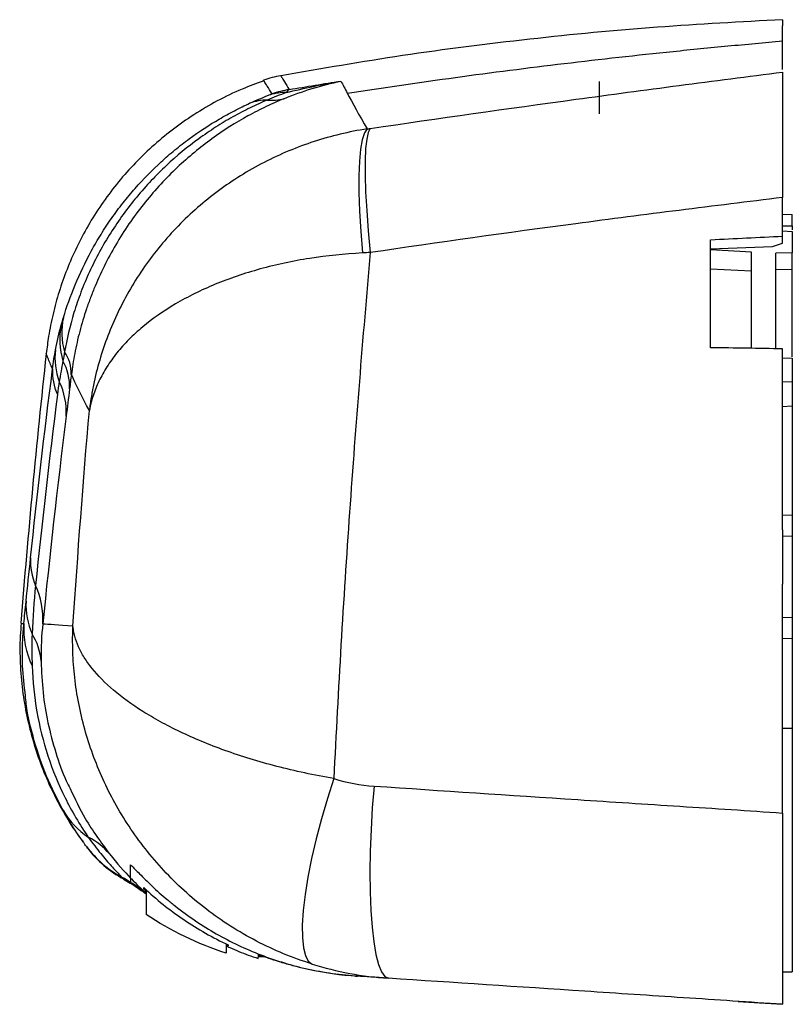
# Paper-space layout '_Right' of a CAD drawing. Header units: millimetres. Extents: x -47.3 to 0, y -4.2 to 56.1.
import ezdxf

# ---------------------------------------------------------------- set-up
doc = ezdxf.new("R2010")
doc.units = ezdxf.units.MM

psp = doc.layouts.new('_Right')

# ---------------------------------------------------------------- linework, layer by layer
at = {"color": 7, "linetype": 'Continuous', "lineweight": 25}
for p, q in [((-0.6, 52.915), (-0.6, 52.916)), ((-32.358, 52.413), (-32.361, 52.417)), ((-0.6, 44.222), (0, 44.2)), ((0, 43.499), (0, 43.254)), ((-0.6, 43.197), (0, 43.164)), ((-0.6, 42.45), (-0.6, 42.873)), ((-5, 42.1), (-1.21, 42.245)), ((-1.211, 42.245), (-0.6, 42.45)), ((-2.5, 41.897), (-5, 42.034)), ((0, 41.849), (-1, 41.822)), ((-1, 35.979), (-1, 41.822)), ((0, 35.48), (0, 41.849)), ((-5, 40.862), (-2.5, 40.753)), ((-1, 40.821), (0, 40.842)), ((-0.6, 35.426), (0, 35.402)), ((-0.6, 33.95), (0, 33.977)), ((0, 33.977), (0, -2.17)), ((-0.6, 32.445), (0, 32.482)), ((0, 25.769), (-0.6, 25.79)), ((0, 24.514), (-0.6, 24.493)), ((-0.6, 23.26), (-0.6, 23.226)), ((0, 19.495), (-0.6, 19.516)), ((0, 18.239), (-0.6, 18.218)), ((-0.6, 12.745), (0, 12.755)), ((-40.943, 3.507), (-40.526, 3.263)), ((-39.693, 2.985), (-39.696, 2.899)), ((-39.55, 2.774), (-39.696, 2.899)), ((-39.55, 2.861), (-39.55, 1.34)), ((-34.65, -0.454), (-34.65, -1.033)), ((-34.521, -0.569), (-34.65, -0.503)), ((-32.421, -1.218), (-32.674, -1.193)), ((-32.677, -1.224), (-32.294, -1.261)), ((-0.6, -2.181), (0, -2.17)), ((0, -2.17), (-0.6, -2.181)), ((-0.6, -2.181), (0, -2.17)), ((-0.6, -2.181), (0, -2.17)), ((-0.6, -2.181), (0, -2.17)), ((0, -2.17), (0, -2.17)), ((0, -2.17), (0, -2.17)), ((0, -2.17), (0, -2.17)), ((0, -2.17), (0, -2.17)), ((-26.73, -2.427), (-26.652, -2.432)), ((-3.322, -3.979), (-2, -4.066)), ((-2, -4.066), (-0.6, -4.159)), ((-2, -4.066), (-2, -4.066))]:
    psp.add_line(p, q, dxfattribs=at)
at = {"color": 8, "linetype": 'Continuous', "lineweight": 25}
for p, q in [((-0.6, 43.507), (0, 43.499)), ((-41.01, 3.609), (-40.932, 3.517)), ((-40.5, 3.308), (-40.5, 3.308)), ((-26.544, -2.439), (-26.621, -2.434))]:
    psp.add_line(p, q, dxfattribs=at)
at = {"color": 7, "linetype": 'Continuous', "lineweight": 25, "flags": 128}
for points in [[(-26.025, 49.437), (-26.19, 49.193), (-26.324, 48.777), (-26.426, 48.194), (-26.494, 47.454), (-26.527, 46.566), (-26.526, 45.545), (-26.489, 44.407), (-26.417, 43.166), (-26.312, 41.843)], [(-25.827, 49.466), (-25.953, 49.227), (-26.049, 48.814), (-26.114, 48.232), (-26.147, 47.492), (-26.147, 46.604), (-26.115, 45.581), (-26.05, 44.439), (-25.954, 43.195), (-25.828, 41.867)], [(-28.06, 9.662), (-28.457, 8.434), (-28.819, 7.197), (-29.141, 5.971), (-29.418, 4.776), (-29.645, 3.633), (-29.817, 2.56), (-29.933, 1.576), (-29.99, 0.696), (-29.988, -0.065), (-29.925, -0.693), (-29.804, -1.178), (-29.627, -1.513), (-29.396, -1.692)], [(-25.593, 9.201), (-25.704, 7.875), (-25.785, 6.541), (-25.836, 5.223), (-25.855, 3.944), (-25.842, 2.727), (-25.797, 1.593), (-25.72, 0.564), (-25.615, -0.342), (-25.481, -1.11), (-25.322, -1.726), (-25.14, -2.178), (-24.939, -2.458), (-24.722, -2.562)]]:
    psp.add_lwpolyline(points, dxfattribs=at)
at = {"color": 7, "linetype": 'Continuous', "lineweight": 25}
for centre, radius, start, end in [((-30.059, 45.811), 7, 100.29892, 109.19633), ((-29.586, 44.95), 7.007, 99.92677, 108.77794), ((-31.853, 54.128), 2.935, 264.45251, 284.50292), ((-31.052, 48.373), 3.29, 88.72444, 105.85336), ((-32.076, 47.837), 3.37, 91.04314, 109.72876), ((-40.582, 36.532), 4.257, 167.95194, 197.69689), ((-40.665, 36.97), 4.048, 166.73074, 196.97447), ((521.415, -25.905), 570.415, 173.8017, 175.46781), ((-41.197, 35.4), 3.932, 172.40577, 201.23352), ((-46.52, 34.446), 2.394, 358.99511, 34.09575), ((-47.514, 33.656), 3.282, 357.60465, 28.79707), ((-42.144, 34.535), 3.139, 176.22297, 205.49661), ((-48.78, 32.097), 4.346, 356.80496, 25.62158), ((-42.989, 22.967), 3.637, 176.5414, 203.90121), ((-50.977, 19.401), 5.111, 357.13132, 24.16633), ((-42.681, 20.258), 4.22, 176.49308, 204.28862), ((-41.846, 18.82), 5.197, 176.28947, 205.78619), ((-49.622, 16.581), 3.653, 4.1897, 32.09717), ((-40.315, 10.213), 4.986, 209.97404, 236.22333), ((-44.82, 2.528), 3.942, 39.67128, 63.92108), ((-37.632, 9.735), 6.996, 217.15569, 241.12932), ((-37.585, 9.665), 7, 217.55559, 241.42477), ((-45.821, -5.126), 9.972, 57.75221, 61.15195)]:
    psp.add_arc(centre, radius, start, end, dxfattribs=at)
at = {"color": 8, "linetype": 'Continuous', "lineweight": 25}
psp.add_arc((-45.82, -5.125), 9.971, 51.03423, 57.75226, dxfattribs=at)
at = {"color": 7, "linetype": 'Continuous', "lineweight": 25}
for points, knots in [([(-0.6, 56.124), (-3.152, 55.988), (-8.318, 55.713), (-16.072, 54.97), (-23.764, 53.996), (-28.825, 53.122), (-31.309, 52.694)], [0, 0, 0, 0, 0.247965, 0.501788, 0.755516, 1, 1, 1, 1]), ([(-27.237, 51.628), (-22.826, 52.309), (-18.398, 52.913), (-11.736, 53.71), (-9.512, 53.957), (-6.173, 54.301), (-5.059, 54.411), (-2.83, 54.623), (-1.715, 54.725), (-0.6, 54.828)], [0, 0, 0, 0, 0.5, 0.5, 0.75, 0.75, 0.875, 0.875, 1, 1, 1, 1]), ([(-0.6, 53.072), (-0.6, 53.394), (-0.6, 54.084), (-0.6, 54.569), (-0.6, 54.828)], [0, 0, 0, 0, 0.4655825, 1, 1, 1, 1]), ([(-25.827, 49.466), (-21.645, 50.082), (-17.445, 50.677), (-11.137, 51.539), (-9.033, 51.821), (-5.872, 52.237), (-4.818, 52.374), (-2.709, 52.646), (-1.655, 52.78), (-0.6, 52.915)], [0, 0, 0, 0, 0.5, 0.5, 0.75, 0.75, 0.875, 0.875, 1, 1, 1, 1]), ([(-0.6, 52.915), (-0.6, 52.828), (-0.6, 52.584), (-0.6, 51.988), (-0.6, 51.75), (-0.6, 51.209), (-0.6, 50.906), (-0.6, 50.402), (-0.6, 50.226), (-0.6, 49.856), (-0.6, 49.663), (-0.6, 49.065), (-0.6, 48.219), (-0.6, 47.278), (-0.6, 46.29), (-0.6, 45.774), (-0.6, 45.245)], [0, 0, 0, 0, 0.25, 0.25, 0.375, 0.375, 0.5, 0.5, 0.5625, 0.5625, 0.625, 0.625, 0.75, 0.875, 0.875, 1, 1, 1, 1]), ([(-32.346, 52.381), (-32.793, 52.22), (-33.767, 51.868), (-35.196, 51.17), (-36.627, 50.333), (-37.964, 49.391), (-39.204, 48.358), (-40.341, 47.245), (-41.373, 46.062), (-42.296, 44.82), (-43.11, 43.53), (-43.812, 42.204), (-44.404, 40.852), (-44.887, 39.485), (-45.26, 38.116), (-45.522, 36.849), (-45.617, 36.036), (-45.658, 35.682)], [0, 0, 0, 0, 0.063258, 0.137767, 0.211235, 0.283706, 0.355205, 0.425746, 0.495327, 0.563935, 0.631542, 0.698107, 0.763572, 0.82786, 0.890867, 0.952453, 1, 1, 1, 1]), ([(-31.118, 51.287), (-30.544, 51.524), (-29.966, 51.732), (-28.801, 52.092), (-28.213, 52.244), (-27.623, 52.367)], [0, 0, 0, 0, 0.5, 0.5, 1, 1, 1, 1]), ([(-31.118, 51.287), (-31.469, 51.141), (-31.834, 50.98), (-32.572, 50.628), (-32.946, 50.437), (-34.062, 49.823), (-34.799, 49.358), (-35.885, 48.572), (-36.243, 48.294), (-36.952, 47.707), (-37.305, 47.396), (-38.334, 46.423), (-38.986, 45.721), (-39.906, 44.58), (-40.203, 44.185), (-40.778, 43.362), (-41.052, 42.938), (-41.824, 41.646), (-42.278, 40.75), (-42.766, 39.586), (-42.86, 39.352), (-43.036, 38.885), (-43.119, 38.653), (-43.354, 37.958), (-43.492, 37.497), (-43.732, 36.586), (-43.835, 36.132), (-44.006, 35.247), (-44.073, 34.818), (-44.126, 34.404)], [0, 0, 0, 0, 0.0625, 0.0625, 0.125, 0.125, 0.25, 0.25, 0.3125, 0.3125, 0.375, 0.375, 0.5, 0.5, 0.5625, 0.5625, 0.625, 0.625, 0.75, 0.75, 0.78125, 0.78125, 0.8125, 0.8125, 0.875, 0.875, 0.9375, 0.9375, 1, 1, 1, 1]), ([(-31.951, 51.538), (-31.924, 51.548), (-31.898, 51.558), (-31.856, 51.575), (-31.841, 51.582), (-31.841, 51.583)], [0, 0, 0, 0, 0.5, 0.5, 1, 1, 1, 1]), ([(-44.605, 37.899), (-44.416, 38.521), (-44.183, 39.188), (-43.608, 40.579), (-43.277, 41.274), (-42.715, 42.305), (-42.516, 42.647), (-42.102, 43.315), (-41.886, 43.642), (-41.437, 44.284), (-41.203, 44.6), (-40.721, 45.213), (-40.474, 45.51), (-39.716, 46.374), (-39.186, 46.914), (-38.357, 47.673), (-38.075, 47.918), (-37.499, 48.391), (-37.204, 48.62), (-36.309, 49.279), (-35.699, 49.678), (-34.771, 50.22), (-34.46, 50.391), (-33.835, 50.715), (-33.522, 50.868), (-33.213, 51.009)], [0, 0, 0, 0, 0.125, 0.125, 0.25, 0.25, 0.3125, 0.3125, 0.375, 0.375, 0.4375, 0.4375, 0.5, 0.5, 0.625, 0.625, 0.6875, 0.6875, 0.75, 0.75, 0.875, 0.875, 0.9375, 0.9375, 1, 1, 1, 1]), ([(-32.137, 51.207), (-32.483, 51.06), (-32.836, 50.9), (-33.541, 50.555), (-33.894, 50.369), (-34.598, 49.974), (-34.948, 49.764), (-35.643, 49.317), (-35.99, 49.08), (-37.014, 48.333), (-37.673, 47.789), (-38.622, 46.901), (-38.932, 46.592), (-39.538, 45.95), (-39.836, 45.614), (-40.696, 44.578), (-41.226, 43.851), (-41.953, 42.702), (-42.185, 42.309), (-42.624, 41.501), (-42.828, 41.094), (-43.206, 40.274), (-43.379, 39.861), (-43.695, 39.03), (-43.839, 38.611), (-44.221, 37.361), (-44.407, 36.555), (-44.537, 35.788)], [0, 0, 0, 0, 0.0625, 0.0625, 0.125, 0.125, 0.1875, 0.1875, 0.25, 0.25, 0.375, 0.375, 0.4375, 0.4375, 0.5, 0.5, 0.625, 0.625, 0.6875, 0.6875, 0.75, 0.75, 0.8125, 0.8125, 0.875, 0.875, 1, 1, 1, 1]), ([(-26.025, 49.437), (-27.136, 49.266), (-28.216, 49.007), (-29.792, 48.494), (-30.31, 48.302), (-31.331, 47.876), (-31.836, 47.641), (-33.316, 46.878), (-34.247, 46.297), (-35.562, 45.322), (-35.988, 44.98), (-36.81, 44.261), (-37.209, 43.883), (-38.345, 42.714), (-39.03, 41.885), (-39.949, 40.568), (-40.238, 40.116), (-40.78, 39.189), (-41.032, 38.713), (-41.722, 37.273), (-42.097, 36.289), (-42.538, 34.778), (-42.665, 34.269), (-42.823, 33.496), (-42.871, 33.237), (-42.934, 32.847), (-42.954, 32.716), (-42.991, 32.454), (-43.009, 32.322), (-43.024, 32.191)], [0, 0, 0, 0, 0.125, 0.125, 0.1875, 0.1875, 0.25, 0.25, 0.375, 0.375, 0.4375, 0.4375, 0.5, 0.5, 0.625, 0.625, 0.6875, 0.6875, 0.75, 0.75, 0.875, 0.875, 0.9375, 0.9375, 0.96875, 0.96875, 0.984375, 0.984375, 1, 1, 1, 1]), ([(-0.6, 45.245), (-1.655, 45.111), (-2.709, 44.976), (-4.819, 44.717), (-5.874, 44.586), (-9.035, 44.187), (-11.14, 43.914), (-17.449, 43.074), (-21.647, 42.485), (-25.828, 41.867)], [0, 0, 0, 0, 0.125, 0.125, 0.25, 0.25, 0.5, 0.5, 1, 1, 1, 1]), ([(0, 43.499), (0, 43.54), (0, 43.581), (0, 43.621), (0, 43.7), (0, 43.778), (0, 43.855), (0, 43.926), (0, 43.996), (0, 44.066), (0, 44.111), (0, 44.156), (0, 44.2)], [0.0035025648, 0.0035025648, 0.0035025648, 0.0035025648, 0.0036335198, 0.0036335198, 0.0036335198, 0.0038876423, 0.0038876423, 0.0038876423, 0.0041196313, 0.0041196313, 0.0041196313, 0.0042681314, 0.0042681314, 0.0042681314, 0.0042681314]), ([(-26.312, 41.843), (-27.416, 41.787), (-28.488, 41.675), (-30.051, 41.429), (-30.564, 41.334), (-31.575, 41.118), (-32.075, 40.996), (-33.538, 40.594), (-34.456, 40.281), (-35.753, 39.745), (-36.172, 39.556), (-36.981, 39.156), (-37.373, 38.944), (-38.489, 38.286), (-39.159, 37.816), (-40.058, 37.065), (-40.34, 36.807), (-40.867, 36.275), (-41.113, 36.001), (-41.561, 35.446), (-41.764, 35.163), (-42.13, 34.588), (-42.293, 34.294), (-42.576, 33.703), (-42.695, 33.404), (-42.843, 32.952), (-42.887, 32.801), (-42.944, 32.573), (-42.962, 32.497), (-42.995, 32.344), (-43.011, 32.267), (-43.024, 32.191)], [0, 0, 0, 0, 0.125, 0.125, 0.1875, 0.1875, 0.25, 0.25, 0.375, 0.375, 0.4375, 0.4375, 0.5, 0.5, 0.625, 0.625, 0.6875, 0.6875, 0.75, 0.75, 0.8125, 0.8125, 0.875, 0.875, 0.9375, 0.9375, 0.96875, 0.96875, 0.984375, 0.984375, 1, 1, 1, 1]), ([(-25.828, 41.867), (-26.063, 39.255), (-26.286, 36.624), (-26.71, 31.324), (-26.91, 28.656), (-27.287, 23.28), (-27.462, 20.573), (-27.783, 15.137), (-27.929, 12.406), (-28.06, 9.662)], [0, 0, 0, 0, 0.25, 0.25, 0.5, 0.5, 0.75, 0.75, 1, 1, 1, 1]), ([(-2.5, 36.004), (-2.5, 36.872), (-2.5, 38.846), (-2.5, 40.801), (-2.5, 41.897)], [0, 0, 0, 0, 0.439836, 1, 1, 1, 1]), ([(-0.6, 24.897), (-0.6, 24.887), (-0.6, 24.878), (-0.6, 24.868), (-0.6, 24.331), (-0.6, 23.795), (-0.6, 23.26)], [0.580312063, 0.580312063, 0.580312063, 0.580312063, 0.580366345, 0.580366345, 0.580366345, 0.583404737, 0.583404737, 0.583404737, 0.583404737]), ([(-47.189, 19.167), (-47.213, 18.909), (-47.29, 18.097), (-47.27, 16.728), (-47.137, 15.084), (-46.866, 13.479), (-46.474, 11.921), (-45.966, 10.421), (-45.351, 8.985), (-44.633, 7.624), (-43.981, 6.554), (-43.539, 5.965), (-43.399, 5.779)], [0, 0, 0, 0, 0.054605, 0.172147, 0.288064, 0.402414, 0.515233, 0.626533, 0.736304, 0.844518, 0.951126, 1, 1, 1, 1]), ([(-29.396, -1.692), (-30.589, -1.32), (-31.723, -0.848), (-33.343, -0.003), (-33.869, 0.301), (-34.894, 0.956), (-35.39, 1.304), (-36.809, 2.394), (-37.675, 3.186), (-38.861, 4.463), (-39.238, 4.905), (-39.951, 5.813), (-40.283, 6.274), (-41.214, 7.68), (-41.746, 8.646), (-42.648, 10.63), (-43.017, 11.648), (-43.45, 13.212), (-43.573, 13.738), (-43.777, 14.791), (-43.858, 15.319), (-43.977, 16.377), (-44.016, 16.907), (-44.043, 17.7), (-44.047, 17.964), (-44.045, 18.36), (-44.043, 18.491), (-44.036, 18.755), (-44.031, 18.887), (-44.025, 19.018)], [0, 0, 0, 0, 0.125, 0.125, 0.1875, 0.1875, 0.25, 0.25, 0.375, 0.375, 0.4375, 0.4375, 0.5, 0.5, 0.625, 0.625, 0.75, 0.75, 0.8125, 0.8125, 0.875, 0.875, 0.9375, 0.9375, 0.96875, 0.96875, 0.984375, 0.984375, 1, 1, 1, 1]), ([(-28.06, 9.662), (-29.276, 9.868), (-30.437, 10.119), (-32.105, 10.552), (-32.648, 10.706), (-33.711, 11.034), (-34.227, 11.206), (-35.71, 11.739), (-36.621, 12.12), (-37.883, 12.723), (-38.287, 12.93), (-39.055, 13.351), (-39.416, 13.563), (-40.434, 14.205), (-41.027, 14.64), (-42.059, 15.518), (-42.496, 15.961), (-43.036, 16.631), (-43.195, 16.854), (-43.472, 17.297), (-43.59, 17.517), (-43.785, 17.953), (-43.862, 18.17), (-43.947, 18.491), (-43.97, 18.597), (-43.996, 18.756), (-44.004, 18.808), (-44.017, 18.913), (-44.022, 18.966), (-44.025, 19.018)], [0, 0, 0, 0, 0.125, 0.125, 0.1875, 0.1875, 0.25, 0.25, 0.375, 0.375, 0.4375, 0.4375, 0.5, 0.5, 0.625, 0.625, 0.75, 0.75, 0.8125, 0.8125, 0.875, 0.875, 0.9375, 0.9375, 0.96875, 0.96875, 0.984375, 0.984375, 1, 1, 1, 1]), ([(-46.526, 16.559), (-46.495, 15.605), (-46.397, 14.671), (-46.073, 12.839), (-45.847, 11.941), (-45.27, 10.179), (-44.921, 9.323), (-44.099, 7.66), (-43.626, 6.852), (-43.087, 6.069)], [0, 0, 0, 0, 0.25, 0.25, 0.5, 0.5, 0.75, 0.75, 1, 1, 1, 1]), ([(-44.634, 7.722), (-44.99, 8.413), (-45.705, 9.799), (-46.423, 11.988), (-46.837, 13.636), (-46.918, 14.566), (-46.932, 14.726)], [0, 0, 0, 0, 0.307712, 0.617684, 0.934309, 1, 1, 1, 1]), ([(-44.199, 9.05), (-43.908, 8.427), (-43.249, 7.016), (-42.31, 5.751), (-41.785, 5.044)], [0, 0, 0, 0, 0.441303, 1, 1, 1, 1]), ([(-25.593, 9.201), (-21.458, 8.924), (-17.302, 8.648), (-11.053, 8.239), (-8.967, 8.103), (-5.832, 7.899), (-4.787, 7.832), (-2.693, 7.697), (-1.647, 7.624), (-0.6, 7.553)], [0, 0, 0, 0, 0.5, 0.5, 0.75, 0.75, 0.875, 0.875, 1, 1, 1, 1]), ([(-43.207, 5.509), (-43.219, 5.528), (-43.268, 5.594), (-43.386, 5.759), (-43.433, 5.825), (-43.541, 5.979), (-43.603, 6.067), (-43.8, 6.356), (-43.951, 6.584), (-44.277, 7.105), (-44.453, 7.399), (-44.634, 7.722)], [0, 0, 0, 0, 0.25, 0.25, 0.375, 0.375, 0.5, 0.5, 0.75, 0.75, 1, 1, 1, 1]), ([(-0.6, 7.553), (-0.6, 6.832), (-0.6, 6.11), (-0.6, 5.026), (-0.6, 4.665), (-0.6, 3.943), (-0.6, 3.585), (-0.6, 2.536), (-0.6, 1.863), (-0.6, 0.891), (-0.6, 0.576), (-0.6, -0.027), (-0.6, -0.316), (-0.6, -0.87), (-0.6, -1.134), (-0.6, -1.639), (-0.6, -1.878), (-0.6, -2.54), (-0.6, -2.915), (-0.6, -3.376), (-0.6, -3.513), (-0.6, -3.746), (-0.6, -3.94), (-0.6, -4.059), (-0.6, -4.138), (-0.6, -4.158), (-0.6, -4.158)], [0, 0, 0, 0, 0.125, 0.125, 0.1875, 0.1875, 0.25, 0.25, 0.375, 0.375, 0.4375, 0.4375, 0.5, 0.5, 0.5625, 0.5625, 0.625, 0.625, 0.75, 0.75, 0.8125, 0.8125, 0.875, 0.9375, 0.9375, 1, 1, 1, 1]), ([(-43.087, 6.069), (-42.822, 5.697), (-42.566, 5.367), (-42.091, 4.783), (-41.871, 4.53), (-41.486, 4.104), (-41.328, 3.938), (-41.156, 3.76), (-41.11, 3.712), (-41.041, 3.641), (-41.019, 3.619), (-41.01, 3.609)], [0, 0, 0, 0, 0.25, 0.25, 0.5, 0.5, 0.75, 0.75, 0.875, 0.875, 1, 1, 1, 1]), ([(-43.134, 5.398), (-43.134, 5.398), (-43.11, 5.361), (-43.159, 5.435), (-43.207, 5.509)], [0, 0, 0, 0, 0.000327, 1, 1, 1, 1]), ([(-40.5, 4.374), (-40.5, 4.382), (-40.476, 4.362), (-40.407, 4.295), (-40.379, 4.267), (-40.313, 4.2), (-40.276, 4.162), (-40.152, 4.034), (-40.053, 3.932), (-39.836, 3.713), (-39.718, 3.594), (-39.332, 3.216), (-39.048, 2.949), (-38.587, 2.539), (-38.427, 2.401), (-38.1, 2.126), (-37.933, 1.99), (-37.761, 1.854)], [0, 0, 0, 0, 0.125, 0.125, 0.1875, 0.1875, 0.25, 0.25, 0.375, 0.375, 0.5, 0.5, 0.75, 0.75, 0.875, 0.875, 1, 1, 1, 1]), ([(-40.5, 3.573), (-40.5, 3.622), (-40.5, 3.709), (-40.5, 3.971), (-40.5, 4.146), (-40.5, 4.374)], [0, 0, 0, 0, 0.5, 0.5, 1, 1, 1, 1]), ([(-40.526, 3.263), (-40.49, 3.241), (-40.305, 3.134), (-40.027, 2.942), (-39.731, 2.729), (-39.603, 2.628), (-39.553, 2.588)], [0, 0, 0, 0, 0.095387, 0.4796656, 0.7961859, 1, 1, 1, 1]), ([(-40.5, 3.573), (-40.483, 3.556), (-40.306, 3.372), (-39.994, 3.062), (-39.688, 2.773), (-39.582, 2.677), (-39.55, 2.647)], [0, 0, 0, 0, 0.0393369, 0.4208808, 0.8245094, 1, 1, 1, 1]), ([(-40.5, 3.573), (-40.5, 3.565), (-40.5, 3.497), (-40.5, 3.374), (-40.5, 3.32), (-40.5, 3.308)], [0, 0, 0, 0, 0.5, 0.5, 1, 1, 1, 1]), ([(-39.697, 2.988), (-38.932, 2.271), (-38.113, 1.614), (-36.378, 0.437), (-35.469, -0.081), (-34.52, -0.527)], [0, 0, 0, 0, 0.5, 0.5, 1, 1, 1, 1]), ([(-39.696, 2.899), (-39.696, 2.907), (-39.696, 2.915), (-39.697, 2.924), (-39.697, 2.932), (-39.697, 2.941), (-39.697, 2.95), (-39.697, 2.962), (-39.697, 2.975), (-39.697, 2.988)], [0, 0, 0, 0, 0.001837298, 0.001837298, 0.001837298, 0.003674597, 0.003674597, 0.003674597, 0.006098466, 0.006098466, 0.006098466, 0.006098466]), ([(-37.761, 1.854), (-36.962, 1.223), (-36.125, 0.66), (-34.381, -0.335), (-33.473, -0.766), (-32.056, -1.312), (-31.574, -1.478), (-30.603, -1.77), (-30.114, -1.897), (-28.636, -2.223), (-27.636, -2.366), (-26.621, -2.434)], [0, 0, 0, 0, 0.25, 0.25, 0.5, 0.5, 0.625, 0.625, 0.75, 0.75, 1, 1, 1, 1]), ([(-34.659, -0.567), (-34.578, -0.607), (-34.138, -0.822), (-33.48, -1.086), (-32.895, -1.283), (-32.689, -1.353)], [0, 0, 0, 0, 0.126957, 0.692353, 1, 1, 1, 1]), ([(-34.52, -0.527), (-34.52, -0.534), (-34.52, -0.541), (-34.52, -0.547), (-34.52, -0.55), (-34.521, -0.553), (-34.521, -0.556), (-34.521, -0.559), (-34.521, -0.561), (-34.521, -0.563), (-34.521, -0.565), (-34.521, -0.567), (-34.521, -0.569)], [0, 0, 0, 0, 0.002767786, 0.002767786, 0.002767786, 0.004151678, 0.004151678, 0.004151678, 0.005192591, 0.005192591, 0.005192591, 0.006233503, 0.006233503, 0.006233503, 0.006233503]), ([(-32.69, -1.356), (-32.69, -1.356), (-32.69, -1.356), (-32.685, -1.306), (-32.67, -1.154), (-32.668, -1.125)], [0, 0, 0, 0, 0.007203, 0.807396, 1, 1, 1, 1]), ([(-26.73, -2.427), (-27.27, -2.391), (-27.804, -2.333), (-28.86, -2.177), (-29.381, -2.078), (-30.153, -1.902), (-30.409, -1.838), (-30.913, -1.702), (-31.16, -1.63), (-31.63, -1.485), (-31.851, -1.413), (-32.138, -1.315), (-32.226, -1.284), (-32.362, -1.237), (-32.409, -1.221), (-32.421, -1.218)], [0, 0, 0, 0, 0.25, 0.25, 0.5, 0.5, 0.625, 0.625, 0.75, 0.75, 0.875, 0.875, 0.9375, 0.9375, 1, 1, 1, 1]), ([(-0.6, -4.158), (-1.61, -4.092), (-2.62, -4.025), (-4.64, -3.892), (-5.65, -3.825), (-8.676, -3.625), (-10.69, -3.492), (-16.721, -3.093), (-20.731, -2.828), (-24.722, -2.562)], [0, 0, 0, 0, 0.125, 0.125, 0.25, 0.25, 0.5, 0.5, 1, 1, 1, 1])]:
    psp.add_open_spline(points, degree=3, knots=knots, dxfattribs=at)
for points in [[(-0.6, 56.126), (-0.6, 56.126), (-0.6, 56.003), (-0.6, 55.75)], [(-0.6, 54.828), (-0.6, 55.231), (-0.6, 55.537), (-0.6, 55.75)], [(-30.978, 51.663), (-29.867, 51.936), (-28.747, 52.171), (-27.623, 52.367)], [(-30.794, 51.851), (-30.835, 51.825), (-30.898, 51.761), (-30.978, 51.663)], [(-30.794, 51.851), (-29.738, 52.029), (-28.682, 52.201), (-27.623, 52.367)], [(-27.623, 52.367), (-27.513, 52.154), (-27.385, 51.906), (-27.237, 51.628)], [(-11.8, 50.352), (-11.8, 51.163), (-11.8, 51.83), (-11.8, 52.351)], [(-33.213, 51.009), (-32.799, 51.2), (-32.379, 51.376), (-31.951, 51.538)], [(-30.978, 51.663), (-31.369, 51.523), (-31.755, 51.371), (-32.137, 51.207)], [(-27.237, 51.628), (-26.919, 51.026), (-26.516, 50.282), (-26.025, 49.437)], [(-26.025, 49.437), (-25.959, 49.447), (-25.893, 49.456), (-25.827, 49.466)], [(-0.6, 44.972), (-0.6, 45.063), (-0.6, 45.154), (-0.6, 45.245)], [(-0.6, 42.873), (-0.6, 43.574), (-0.6, 44.274), (-0.6, 44.972)], [(-5, 42.65), (-3.534, 42.727), (-2.067, 42.8), (-0.6, 42.873)], [(0, 43.164), (0, 42.726), (0, 42.288), (0, 41.849)], [(-5, 36.044), (-5, 38.26), (-5, 40.462), (-5, 42.65)], [(-25.828, 41.867), (-25.99, 41.86), (-26.151, 41.852), (-26.312, 41.843)], [(-45.094, 35.92), (-44.997, 36.432), (-44.88, 36.932), (-44.745, 37.42)], [(-44.745, 37.42), (-44.701, 37.579), (-44.654, 37.739), (-44.605, 37.899)], [(-45.276, 34.742), (-45.227, 35.149), (-45.166, 35.541), (-45.094, 35.92)], [(-44.537, 35.788), (-44.572, 35.6), (-44.605, 35.416), (-44.637, 35.238)], [(-0.6, 35.973), (-2.067, 35.998), (-3.534, 36.024), (-5, 36.044)], [(-0.6, 24.897), (-0.6, 28.617), (-0.6, 32.311), (-0.6, 35.973)], [(-44.637, 35.238), (-44.72, 34.812), (-44.795, 34.392), (-44.862, 33.976)], [(0, 35.402), (0, 34.928), (0, 34.452), (0, 33.977)], [(-46.62, 23.186), (-46.231, 26.907), (-45.785, 30.759), (-45.276, 34.742)], [(-44.126, 34.404), (-44.163, 34.1), (-44.199, 33.805), (-44.234, 33.519)], [(-43.024, 32.191), (-43.496, 33.066), (-43.861, 33.82), (-44.126, 34.404)], [(-44.862, 33.976), (-44.904, 33.72), (-44.943, 33.457), (-44.977, 33.184)], [(-44.977, 33.184), (-45.485, 29.156), (-45.929, 25.256), (-46.314, 21.493)], [(-44.234, 33.519), (-44.305, 32.941), (-44.374, 32.386), (-44.441, 31.855)], [(-44.025, 19.018), (-43.732, 23.459), (-43.397, 27.851), (-43.024, 32.191)], [(-44.441, 31.855), (-44.99, 27.465), (-45.465, 23.228), (-45.873, 19.145)], [(-46.893, 20.516), (-46.808, 21.365), (-46.716, 22.258), (-46.62, 23.186)], [(-0.6, 23.226), (-0.6, 22.672), (-0.6, 22.121), (-0.6, 21.571)], [(-46.314, 21.493), (-46.414, 20.514), (-46.49, 19.525), (-46.528, 18.522)], [(-0.6, 7.765), (-0.6, 12.399), (-0.6, 17.01), (-0.6, 21.571)], [(-47.032, 19.156), (-46.99, 19.568), (-46.944, 20.012), (-46.893, 20.516)], [(-45.873, 19.145), (-45.949, 18.448), (-45.993, 17.689), (-45.979, 16.848)], [(-45.873, 19.145), (-45.523, 19.121), (-44.908, 19.078), (-44.025, 19.018)], [(-46.528, 18.522), (-46.547, 17.837), (-46.546, 17.186), (-46.526, 16.559)], [(-28.06, 9.662), (-27.26, 9.412), (-26.437, 9.257), (-25.593, 9.201)], [(-0.6, 7.553), (-0.6, 7.624), (-0.6, 7.694), (-0.6, 7.765)], [(-41.785, 5.044), (-41.316, 4.452), (-40.878, 3.965), (-40.5, 3.573)], [(-34.65, -1.033), (-36.398, -0.46), (-38.031, 0.333), (-39.55, 1.34)], [(-32.668, -1.125), (-32.586, -1.156), (-32.504, -1.187), (-32.421, -1.218)], [(-29.396, -1.692), (-27.873, -2.165), (-26.316, -2.456), (-24.722, -2.562)], [(-26.621, -2.434), (-26.659, -2.431), (-26.695, -2.429), (-26.73, -2.427)], [(-26.73, -2.427), (-26.695, -2.429), (-26.659, -2.431), (-26.621, -2.434)], [(-24.722, -2.562), (-25.521, -2.508), (-26.154, -2.465), (-26.621, -2.434)]]:
    psp.add_open_spline(points, degree=3, dxfattribs=at)
at = {"color": 8, "linetype": 'Continuous', "lineweight": 25}
for points, knots in [([(-31.309, 52.694), (-31.299, 52.677), (-31.278, 52.643), (-31.103, 52.357), (-30.897, 52.02), (-30.794, 51.851)], [0, 0, 0, 0, 0.313824, 0.656865, 1, 1, 1, 1]), ([(-31.841, 51.583), (-31.945, 51.75), (-32.152, 52.083), (-32.328, 52.363), (-32.348, 52.397), (-32.358, 52.413)], [0, 0, 0, 0, 0.348174, 0.696438, 1, 1, 1, 1]), ([(-45.276, 34.742), (-45.381, 34.988), (-45.589, 35.48), (-45.673, 35.718), (-45.661, 35.686), (-45.659, 35.682)], [0, 0, 0, 0, 0.469727, 0.939703, 1, 1, 1, 1]), ([(-47.194, 19.167), (-47.198, 19.168), (-47.208, 19.168), (-47.098, 19.161), (-47.032, 19.156)], [0, 0, 0, 0, 0.403932, 1, 1, 1, 1]), ([(-46.932, 14.726), (-47.005, 15.34), (-47.14, 16.477), (-47.126, 17.96), (-47.058, 18.824), (-47.032, 19.156)], [0, 0, 0, 0, 0.4189569, 0.7765368, 1, 1, 1, 1]), ([(-45.979, 16.848), (-45.95, 16.206), (-45.893, 14.922), (-45.582, 13.06), (-45.096, 11.258), (-44.646, 9.91), (-44.281, 9.206), (-44.199, 9.05)], [0, 0, 0, 0, 0.231142, 0.462303, 0.697556, 0.932818, 1, 1, 1, 1])]:
    psp.add_open_spline(points, degree=3, knots=knots, dxfattribs=at)

doc.saveas('drawing.dxf')
